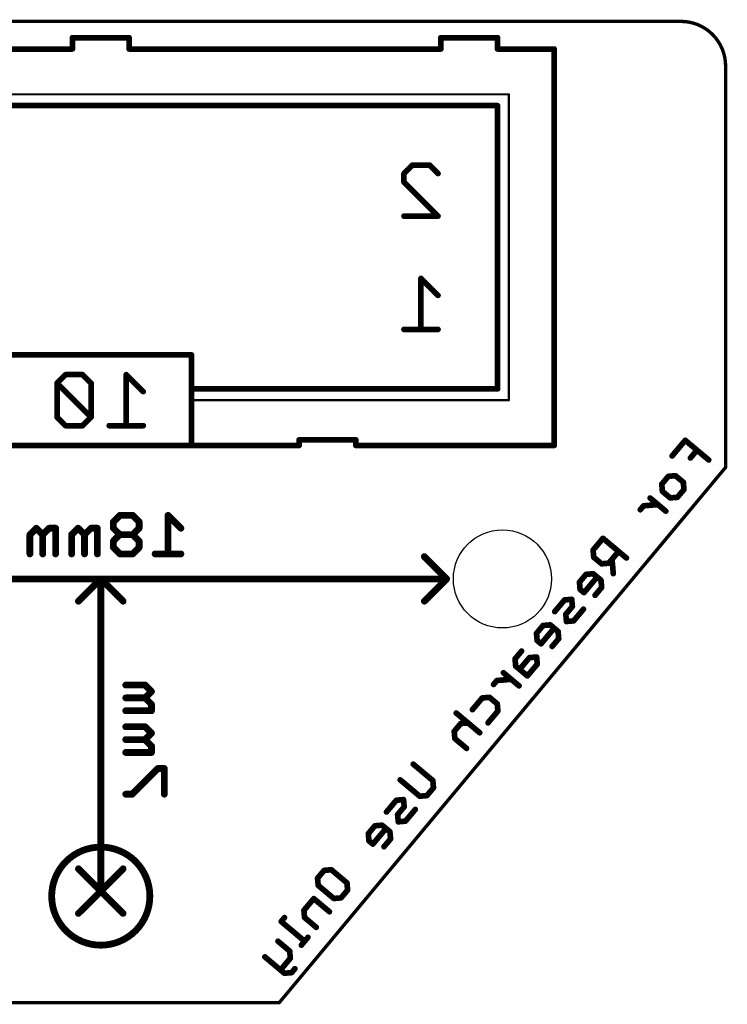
# Model space of a CAD drawing. Extents: x -3 to 25, y 0 to 22.
# Tile 2 of 2: x 9.2 to 25, y 0 to 22. Entities that reach past the tile are written whole.
import ezdxf

# ---------------------------------------------------------------- set-up
doc = ezdxf.new("R2010")
doc.units = 0
doc.layers.add('20', color=53, linetype='CONTINUOUS')
doc.layers.add('22', color=253, linetype='CONTINUOUS')

msp = doc.modelspace()

# ---------------------------------------------------------------- linework, layer by layer
at = {"layer": '20', "const_width": 0.0762}
for points in [[(24, 22), (-2, 22)], [(25, 12), (25, 21)], [(15, 0), (25, 12)], [(7, 0), (15, 0)]]:
    msp.add_lwpolyline(points, dxfattribs=at)
at = {"layer": '20'}
for points, const_width in [([(24, 22.0191, 1), (24, 21.9809)], 0.0381), ([(25, 21, 0.4142), (24, 22)], 0.0762), ([(24, 21.9809, 1), (24, 22.0191)], 0.0381), ([(25.0191, 21, 1), (24.9809, 21)], 0.0381), ([(24.9809, 21, 1), (25.0191, 21)], 0.0381), ([(24.9809, 12, 1), (25.0191, 12)], 0.0381), ([(25.0146, 11.9878, 1), (24.9854, 12.0122)], 0.0381), ([(14.9854, 0.0122, 1), (15.0146, -0.0122)], 0.0381), ([(15, -0.0191, 1), (15, 0.0191)], 0.0381)]:
    msp.add_lwpolyline(points, format="xyb", dxfattribs=dict(at, const_width=const_width))
msp.add_circle((20, 9.5), 1.1, dxfattribs=at)
at = {"layer": '22'}
for points, const_width in [([(10.3968, 21.635, 1), (10.3332, 21.635)], 0.0635), ([(10.365, 21.6668, 1), (10.365, 21.6033)], 0.0635), ([(11.6668, 21.635, 1), (11.6032, 21.635)], 0.0635), ([(11.635, 21.6033, 1), (11.635, 21.6668)], 0.0635), ([(18.62, 21.6668, 1), (18.62, 21.6033)], 0.0635), ([(18.6517, 21.635, 1), (18.5883, 21.635)], 0.0635), ([(19.9217, 21.635, 1), (19.8583, 21.635)], 0.0635), ([(19.89, 21.6033, 1), (19.89, 21.6668)], 0.0635), ([(10.365, 21.3493, 1), (10.365, 21.4127)], 0.0635), ([(11.635, 21.4127, 1), (11.635, 21.3493)], 0.0635), ([(18.62, 21.3493, 1), (18.62, 21.4127)], 0.0635), ([(19.89, 21.4127, 1), (19.89, 21.3493)], 0.0635), ([(21.1917, 21.381, 1), (21.1283, 21.381)], 0.0635), ([(21.16, 21.3493, 1), (21.16, 21.4127)], 0.0635), ([(10.3332, 21.381, 1), (10.3968, 21.381)], 0.0635), ([(11.6032, 21.381, 1), (11.6668, 21.381)], 0.0635), ([(18.5883, 21.381, 1), (18.6517, 21.381)], 0.0635), ([(19.8583, 21.381, 1), (19.9217, 21.381)], 0.0635), ([(20.1567, 20.365, 1), (20.1313, 20.365)], 0.0254), ([(20.144, 20.3523, 1), (20.144, 20.3777)], 0.0254), ([(19.9217, 20.111, 1), (19.8583, 20.111)], 0.0635), ([(19.89, 20.0793, 1), (19.89, 20.1427)], 0.0635), ([(17.9845, 18.8102, 1), (17.9845, 18.7467)], 0.0635), ([(18.007, 18.756, 1), (17.9621, 18.8009)], 0.0635), ([(18.3883, 18.8009, 1), (18.3434, 18.756)], 0.0635), ([(18.3658, 18.7467, 1), (18.3658, 18.8102)], 0.0635), ([(17.8256, 18.5878, 1), (17.7621, 18.5878)], 0.0635), ([(17.7714, 18.6103, 1), (17.8163, 18.5654)], 0.0635), ([(18.534, 18.5654, 1), (18.579, 18.6103)], 0.0635), ([(17.7621, 18.3971, 1), (17.8256, 18.3971)], 0.0635), ([(17.8163, 18.4196, 1), (17.7714, 18.3747)], 0.0635), ([(17.7939, 17.6662, 1), (17.7939, 17.6028)], 0.0635), ([(18.534, 17.612, 1), (18.579, 17.657)], 0.0635), ([(18.5565, 17.6028, 1), (18.5565, 17.6662)], 0.0635), ([(18.2069, 16.2385, 1), (18.1434, 16.2385)], 0.0635), ([(18.1976, 16.2609, 1), (18.1527, 16.216)], 0.0635), ([(18.534, 15.8347, 1), (18.579, 15.8796)], 0.0635), ([(17.7939, 15.1263, 1), (17.7939, 15.0627)], 0.0635), ([(18.1434, 15.0945, 1), (18.2069, 15.0945)], 0.0635), ([(18.5565, 15.0627, 1), (18.5565, 15.1263)], 0.0635), ([(13.0638, 14.523, 1), (13.0002, 14.523)], 0.0635), ([(13.032, 14.4913, 1), (13.032, 14.5548)], 0.0635), ([(10.2111, 14.1112, 1), (10.2111, 14.0477)], 0.0635), ([(10.2336, 14.057, 1), (10.1887, 14.1019)], 0.0635), ([(10.6149, 14.1019, 1), (10.57, 14.057)], 0.0635), ([(10.5924, 14.0477, 1), (10.5924, 14.1112)], 0.0635), ([(11.6029, 14.0795, 1), (11.5394, 14.0795)], 0.0635), ([(11.5936, 14.1019, 1), (11.5487, 14.057)], 0.0635), ([(10.0522, 13.8888, 1), (9.9887, 13.8888)], 0.0635), ([(10.0429, 13.9113, 1), (9.998, 13.8664)], 0.0635), ([(9.998, 13.9113, 1), (10.0429, 13.8664)], 0.0635), ([(10.8149, 13.8888, 1), (10.7514, 13.8888)], 0.0635), ([(10.7607, 13.8664, 1), (10.8056, 13.9113)], 0.0635), ([(11.93, 13.6757, 1), (11.975, 13.7206)], 0.0635), ([(13.0638, 13.761, 1), (13.0002, 13.761)], 0.0635), ([(13.0002, 13.761, 1), (13.0638, 13.761)], 0.0635), ([(13.032, 13.7928, 1), (13.032, 13.7293)], 0.0635), ([(19.8583, 13.761, 1), (19.9217, 13.761)], 0.0635), ([(19.89, 13.7293, 1), (19.89, 13.7928)], 0.0635), ([(13.0638, 13.507, 1), (13.0002, 13.507)], 0.0635), ([(13.0002, 13.507, 1), (13.0638, 13.507)], 0.0635), ([(13.032, 13.5197, 1), (13.032, 13.4943)], 0.0254), ([(20.1313, 13.507, 1), (20.1567, 13.507)], 0.0254), ([(20.144, 13.4943, 1), (20.144, 13.5197)], 0.0254), ([(10.0429, 13.1486, 1), (9.998, 13.1037)], 0.0635), ([(9.9887, 13.1262, 1), (10.0522, 13.1262)], 0.0635), ([(10.7514, 13.1262, 1), (10.8149, 13.1262)], 0.0635), ([(10.8056, 13.1037, 1), (10.7607, 13.1486)], 0.0635), ([(10.7607, 13.1037, 1), (10.8056, 13.1486)], 0.0635), ([(10.2111, 12.9673, 1), (10.2111, 12.9038)], 0.0635), ([(10.1887, 12.913, 1), (10.2336, 12.958)], 0.0635), ([(10.57, 12.958, 1), (10.6149, 12.913)], 0.0635), ([(10.5924, 12.9038, 1), (10.5924, 12.9673)], 0.0635), ([(11.1898, 12.9673, 1), (11.1898, 12.9038)], 0.0635), ([(11.5394, 12.9355, 1), (11.6029, 12.9355)], 0.0635), ([(11.9525, 12.9038, 1), (11.9525, 12.9673)], 0.0635), ([(15.4768, 12.618, 1), (15.4132, 12.618)], 0.0635), ([(15.445, 12.6498, 1), (15.445, 12.5862)], 0.0635), ([(16.7467, 12.618, 1), (16.6833, 12.618)], 0.0635), ([(16.715, 12.5862, 1), (16.715, 12.6498)], 0.0635), ([(24.1165, 12.6318, 1), (24.0757, 12.5832)], 0.0635), ([(24.1204, 12.5871, 1), (24.0718, 12.6279)], 0.0635), ([(13.0002, 12.491, 1), (13.0638, 12.491)], 0.0635), ([(13.032, 12.5228, 1), (13.032, 12.4593)], 0.0635), ([(13.032, 12.4593, 1), (13.032, 12.5228)], 0.0635), ([(15.4132, 12.491, 1), (15.4768, 12.491)], 0.0635), ([(15.445, 12.4593, 1), (15.445, 12.5228)], 0.0635), ([(16.715, 12.5228, 1), (16.715, 12.4593)], 0.0635), ([(16.6833, 12.491, 1), (16.7467, 12.491)], 0.0635), ([(21.1283, 12.491, 1), (21.1917, 12.491)], 0.0635), ([(21.16, 12.4593, 1), (21.16, 12.5228)], 0.0635), ([(24.3833, 12.3665, 1), (24.3347, 12.4073)], 0.0635), ([(23.7776, 12.2774, 1), (23.8263, 12.2366)], 0.0635), ([(24.1876, 12.232, 1), (24.2363, 12.1912)], 0.0635), ([(24.6015, 12.142, 1), (24.6423, 12.1906)], 0.0635), ([(23.714, 11.8311, 1), (23.7195, 11.7679)], 0.0635), ([(23.7411, 11.7791, 1), (23.6924, 11.8199)], 0.0635), ([(23.8983, 11.8379, 1), (23.8575, 11.7893)], 0.0635), ([(23.8807, 11.782, 1), (23.8752, 11.8452)], 0.0635), ([(24.0848, 11.6693, 1), (24.0216, 11.6638)], 0.0635), ([(24.0328, 11.6422, 1), (24.0736, 11.6908)], 0.0635), ([(23.6013, 11.627, 1), (23.5381, 11.6215)], 0.0635), ([(23.5454, 11.6446, 1), (23.594, 11.6038)], 0.0635), ([(23.6042, 11.4874, 1), (23.5634, 11.4387)], 0.0635), ([(23.5522, 11.4603, 1), (23.6154, 11.4658)], 0.0635), ([(24.0357, 11.5026, 1), (24.0989, 11.5081)], 0.0635), ([(24.0916, 11.4849, 1), (24.043, 11.5258)], 0.0635), ([(23.3296, 11.3381, 1), (23.2888, 11.2895)], 0.0635), ([(23.7563, 11.3476, 1), (23.7618, 11.2844)], 0.0635), ([(23.7387, 11.2917, 1), (23.7795, 11.3403)], 0.0635), ([(23.8959, 11.3505, 1), (23.9446, 11.3097)], 0.0635), ([(23.923, 11.2985, 1), (23.9175, 11.3617)], 0.0635), ([(23.0643, 11.0713, 1), (23.1129, 11.0305)], 0.0635), ([(23.1594, 11.1702, 1), (23.1649, 11.1069)], 0.0635), ([(23.1865, 11.1181, 1), (23.1378, 11.1589)], 0.0635), ([(23.4873, 11.1351, 1), (23.4817, 11.1984)], 0.0635), ([(23.6393, 10.9953, 1), (23.6802, 11.044)], 0.0635), ([(11.3212, 10.7805, 1), (11.245, 10.7805)], 0.0762), ([(11.2562, 10.8074, 1), (11.31, 10.7535)], 0.0762), ([(11.4272, 10.9626, 1), (11.4272, 10.8864)], 0.0762), ([(11.4541, 10.8976, 1), (11.4002, 10.9515)], 0.0762), ([(11.7422, 10.9515, 1), (11.6883, 10.8976)], 0.0762), ([(11.7153, 10.8864, 1), (11.7153, 10.9626)], 0.0762), ([(11.8974, 10.7805, 1), (11.8212, 10.7805)], 0.0762), ([(11.8324, 10.7535, 1), (11.8863, 10.8074)], 0.0762), ([(12.5337, 10.9515, 1), (12.4798, 10.8976)], 0.0762), ([(12.5448, 10.9245, 1), (12.4686, 10.9245)], 0.0762), ([(9.5831, 10.6634, 1), (9.5292, 10.6095)], 0.0762), ([(9.5831, 10.6095, 1), (9.5292, 10.6634)], 0.0762), ([(9.8442, 10.6745, 1), (9.8442, 10.5983)], 0.0762), ([(9.8712, 10.6095, 1), (9.8173, 10.6634)], 0.0762), ([(10.0264, 10.6364, 1), (9.9502, 10.6364)], 0.0762), ([(9.9883, 10.5983, 1), (9.9883, 10.6745)], 0.0762), ([(10.5186, 10.6634, 1), (10.4647, 10.6095)], 0.0762), ([(10.5186, 10.6095, 1), (10.4647, 10.6634)], 0.0762), ([(10.7797, 10.6745, 1), (10.7797, 10.5983)], 0.0762), ([(10.8067, 10.6095, 1), (10.7528, 10.6634)], 0.0762), ([(10.9619, 10.6364, 1), (10.8857, 10.6364)], 0.0762), ([(10.9238, 10.5983, 1), (10.9238, 10.6745)], 0.0762), ([(11.31, 10.6634, 1), (11.2562, 10.6095)], 0.0762), ([(11.245, 10.6364, 1), (11.3212, 10.6364)], 0.0762), ([(11.8212, 10.6364, 1), (11.8974, 10.6364)], 0.0762), ([(11.8863, 10.6095, 1), (11.8324, 10.6634)], 0.0762), ([(12.7679, 10.6095, 1), (12.8218, 10.6634)], 0.0762), ([(9.3851, 10.5193, 1), (9.439, 10.4654)], 0.0762), ([(9.4502, 10.4924, 1), (9.374, 10.4924)], 0.0762), ([(9.6732, 10.5193, 1), (9.7271, 10.4654)], 0.0762), ([(9.7383, 10.4924, 1), (9.6621, 10.4924)], 0.0762), ([(9.6732, 10.4654, 1), (9.7271, 10.5193)], 0.0762), ([(10.3206, 10.5193, 1), (10.3745, 10.4654)], 0.0762), ([(10.3857, 10.4924, 1), (10.3095, 10.4924)], 0.0762), ([(10.6087, 10.5193, 1), (10.6626, 10.4654)], 0.0762), ([(10.6738, 10.4924, 1), (10.5976, 10.4924)], 0.0762), ([(10.6087, 10.4654, 1), (10.6626, 10.5193)], 0.0762), ([(11.3212, 10.3483, 1), (11.245, 10.3483)], 0.0762), ([(11.2562, 10.3753, 1), (11.31, 10.3214)], 0.0762), ([(11.4272, 10.5305, 1), (11.4272, 10.4543)], 0.0762), ([(11.4541, 10.4654, 1), (11.4002, 10.5193)], 0.0762), ([(11.4002, 10.4654, 1), (11.4541, 10.5193)], 0.0762), ([(11.7422, 10.5193, 1), (11.6883, 10.4654)], 0.0762), ([(11.6883, 10.5193, 1), (11.7422, 10.4654)], 0.0762), ([(11.7153, 10.4543, 1), (11.7153, 10.5305)], 0.0762), ([(11.8974, 10.3483, 1), (11.8212, 10.3483)], 0.0762), ([(11.8324, 10.3214, 1), (11.8863, 10.3753)], 0.0762), ([(22.2724, 10.4341, 1), (22.2316, 10.3855)], 0.0635), ([(22.2763, 10.3894, 1), (22.2277, 10.4302)], 0.0635), ([(11.31, 10.2312, 1), (11.2562, 10.1773)], 0.0762), ([(11.245, 10.2043, 1), (11.3212, 10.2043)], 0.0762), ([(11.8212, 10.2043, 1), (11.8974, 10.2043)], 0.0762), ([(11.8863, 10.1773, 1), (11.8324, 10.2312)], 0.0762), ([(22.063, 10.1496, 1), (21.9998, 10.1441)], 0.0635), ([(22.0071, 10.1673, 1), (22.0557, 10.1265)], 0.0635), ([(22.6269, 10.0952, 1), (22.5782, 10.1361)], 0.0635), ([(9.374, 10.0602, 1), (9.4502, 10.0602)], 0.0762), ([(9.6621, 10.0602, 1), (9.7383, 10.0602)], 0.0762), ([(9.9502, 10.0602, 1), (10.0264, 10.0602)], 0.0762), ([(10.3095, 10.0602, 1), (10.3857, 10.0602)], 0.0762), ([(10.5976, 10.0602, 1), (10.6738, 10.0602)], 0.0762), ([(10.8857, 10.0602, 1), (10.9619, 10.0602)], 0.0762), ([(11.4272, 10.0983, 1), (11.4272, 10.0221)], 0.0762), ([(11.4002, 10.0333, 1), (11.4541, 10.0871)], 0.0762), ([(11.6883, 10.0871, 1), (11.7422, 10.0333)], 0.0762), ([(11.7153, 10.0221, 1), (11.7153, 10.0983)], 0.0762), ([(12.2186, 10.0983, 1), (12.2186, 10.0221)], 0.0762), ([(12.4686, 10.0602, 1), (12.5448, 10.0602)], 0.0762), ([(12.7948, 10.0221, 1), (12.7948, 10.0983)], 0.0762), ([(18.2769, 10.0269, 1), (18.2231, 9.9731)], 0.0762), ([(22.0659, 10.01, 1), (22.0251, 9.9614)], 0.0635), ([(22.0139, 9.9829, 1), (22.0771, 9.9885)], 0.0635), ([(22.4871, 9.9431, 1), (22.4238, 9.9376)], 0.0635), ([(22.7574, 9.9443, 1), (22.7982, 9.9929)], 0.0635), ([(22.218, 9.8703, 1), (22.2235, 9.807)], 0.0635), ([(22.2004, 9.8143, 1), (22.2412, 9.863)], 0.0635), ([(22.3576, 9.8732, 1), (22.4063, 9.8323)], 0.0635), ([(22.3847, 9.8211, 1), (22.3792, 9.8844)], 0.0635), ([(11.0381, 9.5, 1), (10.9619, 9.5)], 0.0762), ([(11.0269, 9.5269, 1), (10.9731, 9.4731)], 0.0762), ([(11.0269, 9.4731, 1), (10.9731, 9.5269)], 0.0762), ([(18.7769, 9.4731, 1), (18.7231, 9.5269)], 0.0762), ([(18.7231, 9.4731, 1), (18.7769, 9.5269)], 0.0762), ([(18.75, 9.4619, 1), (18.75, 9.5381)], 0.0762), ([(21.8699, 9.6334, 1), (21.8754, 9.5701)], 0.0635), ([(21.897, 9.5813, 1), (21.8483, 9.6222)], 0.0635), ([(22.0542, 9.6402, 1), (22.0134, 9.5915)], 0.0635), ([(22.0366, 9.5842, 1), (22.0311, 9.6475)], 0.0635), ([(22.1458, 9.5219, 1), (22.0971, 9.5627)], 0.0635), ([(22.2407, 9.4716, 1), (22.1775, 9.466)], 0.0635), ([(22.1887, 9.4445, 1), (22.2295, 9.4931)], 0.0635), ([(22.452, 9.6153, 1), (22.5153, 9.6208)], 0.0635), ([(21.7572, 9.4293, 1), (21.694, 9.4237)], 0.0635), ([(21.7013, 9.4469, 1), (21.7499, 9.4061)], 0.0635), ([(21.7601, 9.2896, 1), (21.7193, 9.241)], 0.0635), ([(21.7081, 9.2626, 1), (21.7713, 9.2681)], 0.0635), ([(22.1916, 9.3049, 1), (22.2548, 9.3104)], 0.0635), ([(22.2475, 9.2872, 1), (22.1989, 9.328)], 0.0635), ([(10.4731, 9.0269, 1), (10.5269, 8.9731)], 0.0762), ([(11.4731, 8.9731, 1), (11.5269, 9.0269)], 0.0762), ([(18.2231, 9.0269, 1), (18.2769, 8.9731)], 0.0762), ([(21.3888, 9.0601, 1), (21.3944, 8.9968)], 0.0635), ([(21.4159, 9.008, 1), (21.3673, 9.0488)], 0.0635), ([(21.5844, 9.0453, 1), (21.5211, 9.0398)], 0.0635), ([(21.5555, 9.0109, 1), (21.55, 9.0742)], 0.0635), ([(21.803, 9.2122, 1), (21.8516, 9.1714)], 0.0635), ([(21.8069, 9.1675, 1), (21.8477, 9.2161)], 0.0635), ([(22.0518, 9.1528, 1), (22.1004, 9.1119)], 0.0635), ([(21.5352, 8.8786, 1), (21.5985, 8.8841)], 0.0635), ([(21.5912, 8.861, 1), (21.5425, 8.9018)], 0.0635), ([(21.84, 8.8015, 1), (21.7913, 8.8423)], 0.0635), ([(21.1467, 8.7859, 1), (21.1953, 8.7451)], 0.0635), ([(21.4514, 8.7089, 1), (21.3882, 8.7033)], 0.0635), ([(21.3955, 8.7265, 1), (21.4441, 8.6857)], 0.0635), ([(21.5707, 8.5794, 1), (21.6194, 8.5386)], 0.0635), ([(21.5978, 8.5274, 1), (21.5923, 8.5907)], 0.0635), ([(20.9077, 8.4867, 1), (20.9133, 8.4235)], 0.0635), ([(20.9348, 8.4347, 1), (20.8862, 8.4755)], 0.0635), ([(21.0921, 8.4935, 1), (21.0513, 8.4449)], 0.0635), ([(21.0744, 8.4376, 1), (21.0689, 8.5008)], 0.0635), ([(21.1836, 8.3753, 1), (21.135, 8.4161)], 0.0635), ([(21.4311, 8.5766, 1), (21.4367, 8.5133)], 0.0635), ([(21.4023, 8.5422, 1), (21.4655, 8.5477)], 0.0635), ([(20.7951, 8.2826, 1), (20.7318, 8.2771)], 0.0635), ([(20.7391, 8.3003, 1), (20.7878, 8.2594)], 0.0635), ([(20.798, 8.143, 1), (20.7571, 8.0944)], 0.0635), ([(21.2786, 8.3249, 1), (21.2153, 8.3194)], 0.0635), ([(21.2265, 8.2978, 1), (21.2674, 8.3465)], 0.0635), ([(21.2294, 8.1582, 1), (21.2927, 8.1637)], 0.0635), ([(21.2854, 8.1406, 1), (21.2367, 8.1814)], 0.0635), ([(20.7459, 8.1159, 1), (20.8092, 8.1214)], 0.0635), ([(20.8409, 8.0655, 1), (20.8895, 8.0247)], 0.0635), ([(20.8448, 8.0208, 1), (20.8856, 8.0695)], 0.0635), ([(21.0897, 8.0061, 1), (21.1383, 7.9653)], 0.0635), ([(20.314, 7.7093, 1), (20.2507, 7.7038)], 0.0635), ([(20.2581, 7.7269, 1), (20.3067, 7.6861)], 0.0635), ([(20.4538, 7.8614, 1), (20.4051, 7.9022)], 0.0635), ([(20.6019, 7.7664, 1), (20.6075, 7.7031)], 0.0635), ([(20.629, 7.7143, 1), (20.5804, 7.7551)], 0.0635), ([(20.7975, 7.7516, 1), (20.7342, 7.7461)], 0.0635), ([(20.7686, 7.7172, 1), (20.7631, 7.7805)], 0.0635), ([(20.3169, 7.5697, 1), (20.2761, 7.521)], 0.0635), ([(20.2648, 7.5426, 1), (20.3281, 7.5481)], 0.0635), ([(20.3598, 7.4922, 1), (20.4084, 7.4514)], 0.0635), ([(20.7483, 7.5849, 1), (20.8116, 7.5904)], 0.0635), ([(20.8043, 7.5672, 1), (20.7557, 7.6081)], 0.0635), ([(20.0423, 7.4204, 1), (20.0015, 7.3718)], 0.0635), ([(20.1999, 7.2174, 1), (20.1944, 7.2807)], 0.0635), ([(20.5351, 7.3452, 1), (20.5837, 7.3043)], 0.0635), ([(20.539, 7.3004, 1), (20.5798, 7.3491)], 0.0635), ([(11.5602, 7.1583, 1), (11.5602, 7.0821)], 0.0762), ([(12.0193, 7.1471, 1), (11.9654, 7.0932)], 0.0762), ([(11.9924, 7.0821, 1), (11.9924, 7.1583)], 0.0762), ([(19.777, 7.1536, 1), (19.8256, 7.1128)], 0.0635), ([(19.8721, 7.2525, 1), (19.8776, 7.1892)], 0.0635), ([(19.8992, 7.2004, 1), (19.8505, 7.2412)], 0.0635), ([(20.352, 7.0776, 1), (20.3928, 7.1263)], 0.0635), ([(11.5602, 6.8702, 1), (11.5602, 6.794)], 0.0762), ([(12.0193, 6.859, 1), (11.9654, 6.8051)], 0.0762), ([(11.9654, 6.859, 1), (12.0193, 6.8051)], 0.0762), ([(11.9924, 6.794, 1), (11.9924, 6.8702)], 0.0762), ([(12.1634, 6.9492, 1), (12.1095, 7.0031)], 0.0762), ([(12.1095, 6.9492, 1), (12.1634, 7.0031)], 0.0762), ([(19.5447, 6.8623, 1), (19.5502, 6.7991)], 0.0635), ([(19.5718, 6.8103, 1), (19.5232, 6.8511)], 0.0635), ([(19.7291, 6.8691, 1), (19.6882, 6.8205)], 0.0635), ([(19.7114, 6.8132, 1), (19.7059, 6.8764)], 0.0635), ([(12.1745, 6.688, 1), (12.0983, 6.688)], 0.0762), ([(12.1095, 6.6611, 1), (12.1634, 6.715)], 0.0762), ([(19.9155, 6.7005, 1), (19.8523, 6.695)], 0.0635), ([(19.8635, 6.6734, 1), (19.9043, 6.7221)], 0.0635), ([(11.5602, 6.5821, 1), (11.5602, 6.5059)], 0.0762), ([(12.0983, 6.544, 1), (12.1745, 6.544)], 0.0762), ([(12.1364, 6.5059, 1), (12.1364, 6.5821)], 0.0762), ([(18.9851, 6.5164, 1), (18.9443, 6.4678)], 0.0635), ([(19.3026, 6.5882, 1), (19.3512, 6.5474)], 0.0635), ([(19.8664, 6.5338, 1), (19.9296, 6.5393)], 0.0635), ([(19.9223, 6.5162, 1), (19.8737, 6.557)], 0.0635), ([(11.5602, 6.2228, 1), (11.5602, 6.1466)], 0.0762), ([(12.0193, 6.2116, 1), (11.9654, 6.1577)], 0.0762), ([(11.9924, 6.1466, 1), (11.9924, 6.2228)], 0.0762), ([(19.0636, 6.289, 1), (19.0692, 6.2258)], 0.0635), ([(19.0907, 6.237, 1), (19.0421, 6.2778)], 0.0635), ([(19.2303, 6.2398, 1), (19.2248, 6.3031)], 0.0635), ([(19.6531, 6.2941, 1), (19.7017, 6.2533)], 0.0635), ([(11.5602, 5.9347, 1), (11.5602, 5.8585)], 0.0762), ([(12.0193, 5.9235, 1), (11.9654, 5.8696)], 0.0762), ([(11.9654, 5.9235, 1), (12.0193, 5.8696)], 0.0762), ([(11.9924, 5.8585, 1), (11.9924, 5.9347)], 0.0762), ([(12.1634, 6.0137, 1), (12.1095, 6.0676)], 0.0762), ([(12.1095, 6.0137, 1), (12.1634, 6.0676)], 0.0762), ([(18.951, 6.0849, 1), (18.8877, 6.0793)], 0.0635), ([(18.895, 6.1025, 1), (18.9437, 6.0617)], 0.0635), ([(18.9538, 5.9453, 1), (18.913, 5.8966)], 0.0635), ([(19.4701, 6.0266, 1), (19.5109, 6.0752)], 0.0635), ([(12.1745, 5.7525, 1), (12.0983, 5.7525)], 0.0762), ([(12.1095, 5.7256, 1), (12.1634, 5.7794)], 0.0762), ([(18.9018, 5.9182, 1), (18.9651, 5.9237)], 0.0635), ([(19.1759, 5.676, 1), (19.2167, 5.7247)], 0.0635), ([(11.5602, 5.6465, 1), (11.5602, 5.5703)], 0.0762), ([(12.0983, 5.6084, 1), (12.1745, 5.6084)], 0.0762), ([(12.1364, 5.5703, 1), (12.1364, 5.6465)], 0.0762), ([(12.2805, 5.2872, 1), (12.2805, 5.211)], 0.0762), ([(12.3074, 5.2222, 1), (12.2535, 5.2761)], 0.0762), ([(12.4626, 5.2491, 1), (12.3864, 5.2491)], 0.0762), ([(12.4245, 5.211, 1), (12.4245, 5.2872)], 0.0762), ([(18.0229, 5.3698, 1), (17.9821, 5.3211)], 0.0635), ([(17.7288, 5.0192, 1), (17.688, 4.9706)], 0.0635), ([(18.4723, 4.9805, 1), (18.4091, 4.975)], 0.0635), ([(18.4203, 4.9534, 1), (18.4611, 5.0021)], 0.0635), ([(18.4791, 4.7962, 1), (18.4305, 4.837)], 0.0635), ([(11.5602, 4.711, 1), (11.5602, 4.6348)], 0.0762), ([(11.6773, 4.6999, 1), (11.7312, 4.646)], 0.0762), ([(11.7043, 4.6348, 1), (11.7043, 4.711)], 0.0762), ([(12.3864, 4.6729, 1), (12.4626, 4.6729)], 0.0762), ([(18.1438, 4.6589, 1), (18.1493, 4.5956)], 0.0635), ([(18.1262, 4.6029, 1), (18.167, 4.6516)], 0.0635), ([(18.2834, 4.6617, 1), (18.3321, 4.6209)], 0.0635), ([(18.3105, 4.6097, 1), (18.305, 4.673)], 0.0635), ([(18.4232, 4.8138, 1), (18.4864, 4.8194)], 0.0635), ([(17.6204, 4.569, 1), (17.626, 4.5058)], 0.0635), ([(17.6475, 4.517, 1), (17.5989, 4.5578)], 0.0635), ([(17.816, 4.5543, 1), (17.7527, 4.5487)], 0.0635), ([(17.7668, 4.3876, 1), (17.8301, 4.3931)], 0.0635), ([(17.8228, 4.3699, 1), (17.7741, 4.4108)], 0.0635), ([(17.7871, 4.5199, 1), (17.7816, 4.5831)], 0.0635), ([(17.3783, 4.2949, 1), (17.4269, 4.2541)], 0.0635), ([(17.683, 4.2178, 1), (17.6198, 4.2123)], 0.0635), ([(17.6271, 4.2355, 1), (17.6757, 4.1947)], 0.0635), ([(18.0716, 4.3105, 1), (18.0229, 4.3513)], 0.0635), ([(17.1394, 3.9957, 1), (17.1449, 3.9325)], 0.0635), ([(17.1664, 3.9437, 1), (17.1178, 3.9845)], 0.0635), ([(17.3237, 4.0025, 1), (17.2829, 3.9539)], 0.0635), ([(17.3061, 3.9466, 1), (17.3005, 4.0098)], 0.0635), ([(17.6627, 4.0855, 1), (17.6683, 4.0223)], 0.0635), ([(17.6339, 4.0511, 1), (17.6971, 4.0567)], 0.0635), ([(17.8023, 4.0884, 1), (17.851, 4.0476)], 0.0635), ([(17.8294, 4.0364, 1), (17.8239, 4.0996)], 0.0635), ([(17.0267, 3.7916, 1), (16.9634, 3.7861)], 0.0635), ([(16.9707, 3.8092, 1), (17.0194, 3.7684)], 0.0635), ([(17.4152, 3.8843, 1), (17.3666, 3.9251)], 0.0635), ([(17.5102, 3.8339, 1), (17.4469, 3.8284)], 0.0635), ([(17.4581, 3.8068, 1), (17.499, 3.8554)], 0.0635), ([(11, 1.2876, 1), (11, 3.4876, 1), (11, 1.2876)], 0.1524), ([(17.0296, 3.652, 1), (16.9887, 3.6033)], 0.0635), ([(16.9775, 3.6249, 1), (17.0408, 3.6304)], 0.0635), ([(17.0725, 3.5745, 1), (17.1211, 3.5337)], 0.0635), ([(17.0764, 3.5298, 1), (17.1172, 3.5784)], 0.0635), ([(17.3213, 3.5151, 1), (17.3699, 3.4743)], 0.0635), ([(17.461, 3.6672, 1), (17.5243, 3.6727)], 0.0635), ([(17.517, 3.6496, 1), (17.4683, 3.6904)], 0.0635), ([(10.5269, 3.0269, 1), (10.4731, 2.9731)], 0.0762), ([(11.5269, 2.9731, 1), (11.4731, 3.0269)], 0.0762), ([(16.0019, 2.9961, 1), (16.0075, 2.9329)], 0.0635), ([(16.029, 2.9441, 1), (15.9804, 2.9849)], 0.0635), ([(16.1863, 3.0029, 1), (16.1455, 2.9543)], 0.0635), ([(16.1686, 2.947, 1), (16.1631, 3.0102)], 0.0635), ([(15.8893, 2.792, 1), (15.826, 2.7865)], 0.0635), ([(15.8333, 2.8097, 1), (15.882, 2.7688)], 0.0635), ([(15.8921, 2.6524, 1), (15.8513, 2.6038)], 0.0635), ([(15.8401, 2.6253, 1), (15.9034, 2.6308)], 0.0635), ([(16.548, 2.6872, 1), (16.4848, 2.6817)], 0.0635), ([(16.496, 2.6602, 1), (16.5368, 2.7088)], 0.0635), ([(10.9619, 2.5, 1), (11.0381, 2.5)], 0.0762), ([(11.0269, 2.5269, 1), (10.9731, 2.4731)], 0.0762), ([(10.9731, 2.5269, 1), (11.0269, 2.4731)], 0.0762), ([(11.0269, 2.4731, 1), (10.9731, 2.5269)], 0.0762), ([(10.9731, 2.4731, 1), (11.0269, 2.5269)], 0.0762), ([(16.4989, 2.5205, 1), (16.5621, 2.5261)], 0.0635), ([(16.5548, 2.5029, 1), (16.5062, 2.5437)], 0.0635), ([(15.7928, 2.3561, 1), (15.752, 2.3074)], 0.0635), ([(15.7968, 2.3114, 1), (15.7481, 2.3522)], 0.0635), ([(16.2195, 2.3656, 1), (16.225, 2.3023)], 0.0635), ([(16.2019, 2.3096, 1), (16.2427, 2.3583)], 0.0635), ([(16.3591, 2.3685, 1), (16.4078, 2.3276)], 0.0635), ([(16.3862, 2.3164, 1), (16.3807, 2.3797)], 0.0635), ([(10.4731, 2.0269, 1), (10.5269, 1.9731)], 0.0762), ([(11.4731, 1.9731, 1), (11.5269, 2.0269)], 0.0762), ([(15.5835, 2.0716, 1), (15.5202, 2.0661)], 0.0635), ([(15.5275, 2.0893, 1), (15.5762, 2.0485)], 0.0635), ([(16.1026, 2.0133, 1), (16.1434, 2.062)], 0.0635), ([(15.0182, 1.8383, 1), (15.0669, 1.7975)], 0.0635), ([(15.063, 1.8422, 1), (15.0222, 1.7935)], 0.0635), ([(15.1404, 1.8851, 1), (15.0918, 1.9259)], 0.0635), ([(15.5863, 1.932, 1), (15.5455, 1.8834)], 0.0635), ([(15.5343, 1.9049, 1), (15.5976, 1.9105)], 0.0635), ([(15.8084, 1.6628, 1), (15.8492, 1.7114)], 0.0635), ([(14.9911, 1.4005, 1), (14.9502, 1.3519)], 0.0635), ([(15.4705, 1.3094, 1), (15.5192, 1.2686)], 0.0635), ([(15.548, 1.3523, 1), (15.5888, 1.401)], 0.0635), ([(15.6662, 1.4439, 1), (15.6176, 1.4847)], 0.0635), ([(15.2652, 1.1584, 1), (15.2019, 1.1529)], 0.0635), ([(15.2131, 1.1313, 1), (15.254, 1.1799)], 0.0635), ([(14.6969, 1.05, 1), (14.6561, 1.0014)], 0.0635), ([(15.216, 0.9917, 1), (15.2793, 0.9972)], 0.0635), ([(15.272, 0.974, 1), (15.2233, 1.0149)], 0.0635), ([(15.0027, 0.752, 1), (15.0514, 0.7111)], 0.0635), ([(15.1119, 0.6897, 1), (15.1175, 0.6264)], 0.0635), ([(15.0943, 0.6337, 1), (15.1351, 0.6823)], 0.0635), ([(15.2515, 0.6925, 1), (15.3002, 0.6517)], 0.0635), ([(15.2786, 0.6405, 1), (15.2731, 0.7038)], 0.0635), ([(15.3737, 0.7393, 1), (15.3251, 0.7802)], 0.0635)]:
    msp.add_lwpolyline(points, format="xyb", dxfattribs=dict(at, const_width=const_width))
for points, const_width in [([(10.365, 21.635), (11.635, 21.635)], 0.127), ([(10.365, 21.635), (10.365, 21.381)], 0.127), ([(11.635, 21.635), (11.635, 21.381)], 0.127), ([(18.62, 21.635), (19.89, 21.635)], 0.127), ([(18.62, 21.635), (18.62, 21.381)], 0.127), ([(19.89, 21.635), (19.89, 21.381)], 0.127), ([(10.365, 21.381), (3.38, 21.381)], 0.127), ([(18.62, 21.381), (11.635, 21.381)], 0.127), ([(21.16, 21.381), (19.89, 21.381)], 0.127), ([(21.16, 21.381), (21.16, 12.491)], 0.127), ([(1.856, 20.365), (20.144, 20.365)], 0.0508), ([(20.144, 20.365), (20.144, 13.507)], 0.0508), ([(19.89, 20.111), (2.11, 20.111)], 0.127), ([(19.89, 20.111), (19.89, 13.761)], 0.127), ([(17.7939, 18.5878), (17.9845, 18.7785)], 0.127), ([(17.9845, 18.7785), (18.3658, 18.7785)], 0.127), ([(18.3658, 18.7785), (18.5565, 18.5878)], 0.127), ([(17.7939, 18.3971), (17.7939, 18.5878)], 0.127), ([(18.5565, 17.6345), (17.7939, 18.3971)], 0.127), ([(17.7939, 17.6345), (18.5565, 17.6345)], 0.127), ([(18.5565, 15.8572), (18.1752, 16.2385)], 0.127), ([(18.1752, 16.2385), (18.1752, 15.0945)], 0.127), ([(18.5565, 15.0945), (17.7939, 15.0945)], 0.127), ([(8.968, 14.523), (13.032, 14.523)], 0.127), ([(13.032, 13.761), (13.032, 14.523)], 0.127), ([(10.2111, 14.0795), (10.0205, 13.8888)], 0.127), ([(10.5924, 14.0795), (10.2111, 14.0795)], 0.127), ([(10.7831, 13.8888), (10.5924, 14.0795)], 0.127), ([(11.9525, 13.6982), (11.5712, 14.0795)], 0.127), ([(11.5712, 14.0795), (11.5712, 12.9355)], 0.127), ([(10.0205, 13.8888), (10.0205, 13.1262)], 0.127), ([(10.7831, 13.1262), (10.0205, 13.8888)], 0.127), ([(10.7831, 13.1262), (10.7831, 13.8888)], 0.127), ([(13.032, 13.761), (19.89, 13.761)], 0.127), ([(13.032, 13.761), (13.032, 13.507)], 0.127), ([(13.032, 13.507), (13.032, 12.491)], 0.127), ([(20.144, 13.507), (13.032, 13.507)], 0.0508), ([(10.0205, 13.1262), (10.2111, 12.9355)], 0.127), ([(10.5924, 12.9355), (10.7831, 13.1262)], 0.127), ([(10.2111, 12.9355), (10.5924, 12.9355)], 0.127), ([(11.9525, 12.9355), (11.1898, 12.9355)], 0.127), ([(15.445, 12.618), (15.445, 12.491)], 0.127), ([(15.445, 12.618), (16.715, 12.618)], 0.127), ([(16.715, 12.491), (16.715, 12.618)], 0.127), ([(24.0961, 12.6075), (23.802, 12.257)], 0.127), ([(24.6219, 12.1663), (24.0961, 12.6075)], 0.127), ([(8.968, 12.491), (13.032, 12.491)], 0.127), ([(13.032, 12.491), (15.445, 12.491)], 0.127), ([(16.715, 12.491), (21.16, 12.491)], 0.127), ([(24.359, 12.3869), (24.2119, 12.2116)], 0.127), ([(23.5697, 11.6242), (23.7168, 11.7995)], 0.127), ([(23.7168, 11.7995), (23.8779, 11.8136)], 0.127), ([(23.8779, 11.8136), (24.0532, 11.6665)], 0.127), ([(24.0532, 11.6665), (24.0673, 11.5054)], 0.127), ([(23.5838, 11.4631), (23.5697, 11.6242)], 0.127), ([(23.7591, 11.316), (23.5838, 11.4631)], 0.127), ([(24.0673, 11.5054), (23.9202, 11.3301)], 0.127), ([(23.6598, 11.0197), (23.3092, 11.3138)], 0.127), ([(23.9202, 11.3301), (23.7591, 11.316)], 0.127), ([(23.1622, 11.1385), (23.0886, 11.0509)], 0.127), ([(23.4845, 11.1667), (23.1622, 11.1385)], 0.127), ([(11.4272, 10.9245), (11.2831, 10.7805)], 0.1524), ([(11.2831, 10.7805), (11.2831, 10.6364)], 0.1524), ([(11.7153, 10.9245), (11.4272, 10.9245)], 0.1524), ([(11.8593, 10.7805), (11.7153, 10.9245)], 0.1524), ([(11.8593, 10.6364), (11.8593, 10.7805)], 0.1524), ([(12.7948, 10.6364), (12.5067, 10.9245)], 0.1524), ([(12.5067, 10.9245), (12.5067, 10.0602)], 0.1524), ([(9.5561, 10.6364), (9.4121, 10.4924)], 0.1524), ([(9.7002, 10.4924), (9.5561, 10.6364)], 0.1524), ([(9.8442, 10.6364), (9.7002, 10.4924)], 0.1524), ([(9.9883, 10.6364), (9.8442, 10.6364)], 0.1524), ([(9.9883, 10.0602), (9.9883, 10.6364)], 0.1524), ([(10.4916, 10.6364), (10.3476, 10.4924)], 0.1524), ([(10.6357, 10.4924), (10.4916, 10.6364)], 0.1524), ([(10.7797, 10.6364), (10.6357, 10.4924)], 0.1524), ([(10.9238, 10.6364), (10.7797, 10.6364)], 0.1524), ([(10.9238, 10.0602), (10.9238, 10.6364)], 0.1524), ([(11.2831, 10.6364), (11.4272, 10.4924)], 0.1524), ([(11.7153, 10.4924), (11.8593, 10.6364)], 0.1524), ([(9.4121, 10.4924), (9.4121, 10.0602)], 0.1524), ([(9.7002, 10.4924), (9.7002, 10.0602)], 0.1524), ([(10.3476, 10.4924), (10.3476, 10.0602)], 0.1524), ([(10.6357, 10.4924), (10.6357, 10.0602)], 0.1524), ([(11.4272, 10.4924), (11.2831, 10.3483)], 0.1524), ([(11.2831, 10.3483), (11.2831, 10.2043)], 0.1524), ([(11.7153, 10.4924), (11.4272, 10.4924)], 0.1524), ([(11.8593, 10.3483), (11.7153, 10.4924)], 0.1524), ([(11.8593, 10.2043), (11.8593, 10.3483)], 0.1524), ([(22.252, 10.4098), (22.0314, 10.1469)], 0.127), ([(22.7778, 9.9686), (22.252, 10.4098)], 0.127), ([(11.2831, 10.2043), (11.4272, 10.0602)], 0.1524), ([(11.7153, 10.0602), (11.8593, 10.2043)], 0.1524), ([(22.0314, 10.1469), (22.0455, 9.9857)], 0.127), ([(22.3819, 9.8527), (22.6025, 10.1156)], 0.127), ([(11.4272, 10.0602), (11.7153, 10.0602)], 0.1524), ([(12.7948, 10.0602), (12.2186, 10.0602)], 0.1524), ([(18.75, 9.5), (18.25, 10)], 0.1524), ([(22.0455, 9.9857), (22.2208, 9.8386)], 0.127), ([(22.4555, 9.9404), (22.4837, 9.618)], 0.127), ([(22.2208, 9.8386), (22.3819, 9.8527)], 0.127), ([(3.25, 9.5), (18.75, 9.5)], 0.1524), ([(11, 9.5), (10.5, 9)], 0.1524), ([(11, 2.5), (11, 9.5)], 0.1524), ([(11, 9.5), (11.5, 9)], 0.1524), ([(18.75, 9.5), (18.25, 9)], 0.1524), ([(21.8727, 9.6018), (21.7256, 9.4265)], 0.127), ([(21.8273, 9.1918), (22.1215, 9.5423)], 0.127), ([(22.0338, 9.6159), (21.8727, 9.6018)], 0.127), ([(22.2091, 9.4688), (22.0338, 9.6159)], 0.127), ([(22.2232, 9.3076), (22.2091, 9.4688)], 0.127), ([(21.7256, 9.4265), (21.7397, 9.2653)], 0.127), ([(21.7397, 9.2653), (21.8273, 9.1918)], 0.127), ([(22.0761, 9.1324), (22.2232, 9.3076)], 0.127), ([(21.3916, 9.0284), (21.171, 8.7655)], 0.127), ([(21.5528, 9.0425), (21.3916, 9.0284)], 0.127), ([(21.5669, 8.8814), (21.5528, 9.0425)], 0.127), ([(21.4198, 8.7061), (21.5669, 8.8814)], 0.127), ([(21.8157, 8.8219), (21.5951, 8.559)], 0.127), ([(21.4339, 8.5449), (21.4198, 8.7061)], 0.127), ([(21.5951, 8.559), (21.4339, 8.5449)], 0.127), ([(20.9105, 8.4551), (20.7634, 8.2798)], 0.127), ([(20.8652, 8.0451), (21.1593, 8.3957)], 0.127), ([(21.0717, 8.4692), (20.9105, 8.4551)], 0.127), ([(21.2469, 8.3221), (21.0717, 8.4692)], 0.127), ([(20.7634, 8.2798), (20.7775, 8.1187)], 0.127), ([(20.7775, 8.1187), (20.8652, 8.0451)], 0.127), ([(21.114, 7.9857), (21.261, 8.161)], 0.127), ([(21.261, 8.161), (21.2469, 8.3221)], 0.127), ([(20.4294, 7.8818), (20.2824, 7.7065)], 0.127), ([(20.2824, 7.7065), (20.2965, 7.5454)], 0.127), ([(20.6047, 7.7347), (20.3841, 7.4718)], 0.127), ([(20.7659, 7.7488), (20.6047, 7.7347)], 0.127), ([(20.78, 7.5877), (20.7659, 7.7488)], 0.127), ([(20.2965, 7.5454), (20.5594, 7.3248)], 0.127), ([(20.5594, 7.3248), (20.78, 7.5877)], 0.127), ([(20.1972, 7.249), (19.8748, 7.2208)], 0.127), ([(20.3724, 7.102), (20.0219, 7.3961)], 0.127), ([(11.9924, 7.1202), (11.5602, 7.1202)], 0.1524), ([(12.1364, 6.9761), (11.9924, 7.1202)], 0.1524), ([(19.8748, 7.2208), (19.8013, 7.1332)], 0.127), ([(11.9924, 6.8321), (11.5602, 6.8321)], 0.1524), ([(11.9924, 6.8321), (12.1364, 6.9761)], 0.1524), ([(12.1364, 6.688), (11.9924, 6.8321)], 0.1524), ([(19.3269, 6.5678), (19.5475, 6.8307)], 0.127), ([(19.5475, 6.8307), (19.7086, 6.8448)], 0.127), ([(19.7086, 6.8448), (19.8839, 6.6977)], 0.127), ([(12.1364, 6.544), (12.1364, 6.688)], 0.1524), ([(19.8839, 6.6977), (19.898, 6.5366)], 0.127), ([(11.5602, 6.544), (12.1364, 6.544)], 0.1524), ([(18.9647, 6.4921), (19.4905, 6.0509)], 0.127), ([(19.898, 6.5366), (19.6774, 6.2737)], 0.127), ([(11.9924, 6.1847), (11.5602, 6.1847)], 0.1524), ([(12.1364, 6.0406), (11.9924, 6.1847)], 0.1524), ([(19.0664, 6.2574), (18.9193, 6.0821)], 0.127), ([(19.2276, 6.2715), (19.0664, 6.2574)], 0.127), ([(11.9924, 5.8966), (11.5602, 5.8966)], 0.1524), ([(11.9924, 5.8966), (12.1364, 6.0406)], 0.1524), ([(12.1364, 5.7525), (11.9924, 5.8966)], 0.1524), ([(18.9193, 6.0821), (18.9334, 5.9209)], 0.127), ([(18.9334, 5.9209), (19.1963, 5.7003)], 0.127), ([(12.1364, 5.6084), (12.1364, 5.7525)], 0.1524), ([(11.5602, 5.6084), (12.1364, 5.6084)], 0.1524), ([(12.2805, 5.2491), (11.7043, 4.6729)], 0.1524), ([(12.4245, 5.2491), (12.2805, 5.2491)], 0.1524), ([(12.4245, 4.6729), (12.4245, 5.2491)], 0.1524), ([(18.0025, 5.3454), (18.4407, 4.9778)], 0.127), ([(18.1466, 4.6272), (17.7084, 4.9949)], 0.127), ([(18.4548, 4.8166), (18.3077, 4.6413)], 0.127), ([(18.4407, 4.9778), (18.4548, 4.8166)], 0.127), ([(11.7043, 4.6729), (11.5602, 4.6729)], 0.1524), ([(18.3077, 4.6413), (18.1466, 4.6272)], 0.127), ([(17.6232, 4.5374), (17.4026, 4.2745)], 0.127), ([(17.7844, 4.5515), (17.6232, 4.5374)], 0.127), ([(17.6514, 4.2151), (17.7985, 4.3903)], 0.127), ([(17.7985, 4.3903), (17.7844, 4.5515)], 0.127), ([(17.6655, 4.0539), (17.6514, 4.2151)], 0.127), ([(18.0473, 4.3309), (17.8267, 4.068)], 0.127), ([(17.1421, 3.9641), (16.9951, 3.7888)], 0.127), ([(17.3033, 3.9782), (17.1421, 3.9641)], 0.127), ([(17.4786, 3.8311), (17.3033, 3.9782)], 0.127), ([(17.8267, 4.068), (17.6655, 4.0539)], 0.127), ([(16.9951, 3.7888), (17.0092, 3.6277)], 0.127), ([(17.0968, 3.5541), (17.3909, 3.9047)], 0.127), ([(17.4927, 3.67), (17.4786, 3.8311)], 0.127), ([(17.0092, 3.6277), (17.0968, 3.5541)], 0.127), ([(17.3456, 3.4947), (17.4927, 3.67)], 0.127), ([(11, 2.5), (10.5, 3)], 0.1524), ([(11, 2.5), (11.5, 3)], 0.1524), ([(15.8576, 2.7893), (16.0047, 2.9645)], 0.127), ([(16.0047, 2.9645), (16.1659, 2.9786)], 0.127), ([(16.1659, 2.9786), (16.5164, 2.6845)], 0.127), ([(15.8717, 2.6281), (15.8576, 2.7893)], 0.127), ([(16.2223, 2.3339), (15.8717, 2.6281)], 0.127), ([(16.5164, 2.6845), (16.5305, 2.5233)], 0.127), ([(11, 2.5), (10.5, 2)], 0.1524), ([(11, 2.5), (11.5, 2)], 0.1524), ([(16.5305, 2.5233), (16.3834, 2.3481)], 0.127), ([(15.7724, 2.3318), (15.5518, 2.0689)], 0.127), ([(16.123, 2.0376), (15.7724, 2.3318)], 0.127), ([(16.3834, 2.3481), (16.2223, 2.3339)], 0.127), ([(15.5518, 2.0689), (15.5659, 1.9077)], 0.127), ([(15.1161, 1.9055), (15.0426, 1.8179)], 0.127), ([(15.0426, 1.8179), (15.5684, 1.3767)], 0.127), ([(15.5659, 1.9077), (15.8288, 1.6871)], 0.127), ([(14.9707, 1.3762), (15.2336, 1.1556)], 0.127), ([(15.6419, 1.4643), (15.4948, 1.289)], 0.127), ([(15.2336, 1.1556), (15.2477, 0.9945)], 0.127), ([(14.6765, 1.0257), (15.1147, 0.658)], 0.127), ([(15.2477, 0.9945), (15.0271, 0.7316)], 0.127), ([(15.1147, 0.658), (15.2759, 0.6721)], 0.127), ([(15.2759, 0.6721), (15.3494, 0.7598)], 0.127)]:
    msp.add_lwpolyline(points, dxfattribs=dict(at, const_width=const_width))

doc.saveas('drawing.dxf')
